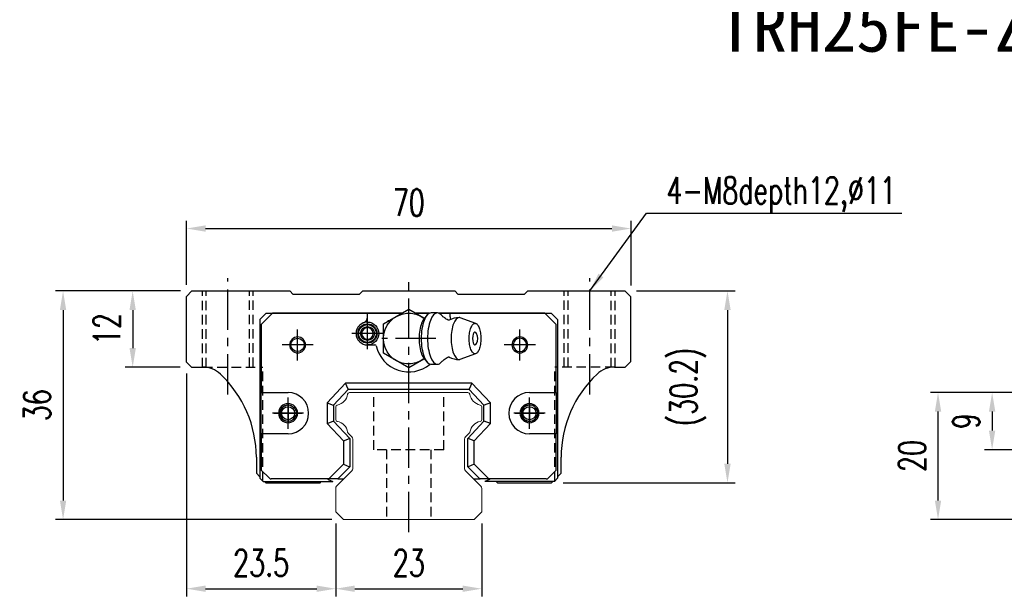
# Model space of a CAD drawing. Header units: millimetres. Extents: x 17 to 367, y 90 to 367.
# Tile 1 of 3: x 17 to 172, y 98 to 189. Entities that reach past the tile are written whole.
import ezdxf
from ezdxf.enums import TextEntityAlignment as Align

# ---------------------------------------------------------------- set-up
doc = ezdxf.new("R2010")
doc.units = ezdxf.units.MM
doc.header["$PDSIZE"] = -1
doc.linetypes.add('CENTER', pattern=[10.16, 6.35, -1.27, 1.27, -1.27])
doc.linetypes.add('DASHED', pattern=[0.75, 0.5, -0.25])
for name, color, linetype in [('2', 7, 'Continuous'), ('CHA', 2, 'Continuous'), ('CL', 1, 'CENTER'), ('DIM', 4, 'Continuous'), ('HID', 2, 'DASHED'), ('OUT', 3, 'Continuous'), ('中心線', 1, 'CENTER')]:
    doc.layers.add(name, color=color, linetype=linetype)
doc.styles.add('DIM-7', font='SIMPLEX.shx', dxfattribs={"width": 0.7, "bigfont": 'chineset.shx'})
doc.styles.add('T', font='kaiu.ttf')
doc.dimstyles.new('CNS', dxfattribs={"dimtxt": 3.5, "dimasz": 2.5, "dimexe": 1, "dimexo": 1.5, "dimgap": 0.09, "dimtad": 0, "dimdsep": 46, "dimtxsty": 'DIM-7', "dimcen": 0.09, "dimclrd": 1, "dimclre": 1, "dimclrt": 4, "dimadec": 0, "dimazin": 0, "dimtfac": 1, "dimtix": 1, "dimtmove": 2, "dimatfit": 3, "dimfxl": 1, "dimtvp": 0.971429, "dimtolj": 1, "dimarcsym": 0})

# ---------------------------------------------------------------- blocks, each defined once
blk = doc.blocks.new('*D17')
at = {"layer": 'DEFPOINTS', "color": 0}
for p in [(161.88, 130.45), (175.82, 130.45), (175.82, 110.45)]:
    blk.add_point(p, dxfattribs=at)
at = {"layer": 'DIM', "color": 7, "lineweight": -2}
for p, q in [((174.02, 130.45), (160.68, 130.45)), ((161.88, 113.45), (161.88, 127.45)), ((174.02, 110.45), (160.68, 110.45))]:
    blk.add_line(p, q, dxfattribs=at)
at = {"layer": 'DIM', "color": 7}
for points in [[(161.38, 127.45), (162.38, 127.45), (161.88, 130.45)], [(161.38, 113.45), (162.38, 113.45), (161.88, 110.45)]]:
    blk.add_solid(points, dxfattribs=at)
at = {"layer": 'DIM', "color": 7, "insert": (157.8, 120.45), "char_height": 4.2, "attachment_point": 5, "rotation": 90, "style": 'DIM-7'}
blk.add_mtext('\\A1;20', dxfattribs=at)
blk = doc.blocks.new('*D36')
at = {"layer": 'DEFPOINTS', "color": 0}
for p in [(113.53, 156.28), (43.53, 145.6), (113.53, 145.5)]:
    blk.add_point(p, dxfattribs=at)
at = {"layer": 'DIM', "color": 7, "lineweight": -2}
for p, q in [((43.53, 147.4), (43.53, 157.48)), ((113.53, 147.3), (113.53, 157.48)), ((46.53, 156.28), (110.53, 156.28))]:
    blk.add_line(p, q, dxfattribs=at)
at = {"layer": 'DIM', "color": 7}
for points in [[(46.53, 156.78), (46.53, 155.78), (43.53, 156.28)], [(110.53, 156.78), (110.53, 155.78), (113.53, 156.28)]]:
    blk.add_solid(points, dxfattribs=at)
at = {"layer": 'DIM', "color": 7, "insert": (78.53, 160.36), "char_height": 4.2, "attachment_point": 5, "style": 'DIM-7'}
blk.add_mtext('\\A1;70', dxfattribs=at)
blk = doc.blocks.new('*D38')
at = {"layer": 'DEFPOINTS', "color": 0}
for p in [(112.58, 146.45), (101.03, 116.25), (128.72, 116.25)]:
    blk.add_point(p, dxfattribs=at)
at = {"layer": 'DIM', "color": 7, "lineweight": -2}
for p, q in [((114.38, 146.45), (129.92, 146.45)), ((128.72, 143.45), (128.72, 119.25)), ((102.83, 116.25), (129.92, 116.25))]:
    blk.add_line(p, q, dxfattribs=at)
at = {"layer": 'DIM', "color": 7}
for points in [[(128.22, 143.45), (129.22, 143.45), (128.72, 146.45)], [(128.22, 119.25), (129.22, 119.25), (128.72, 116.25)]]:
    blk.add_solid(points, dxfattribs=at)
at = {"layer": 'DIM', "color": 7, "insert": (122.51, 131.35), "char_height": 4.2, "attachment_point": 5, "rotation": 90, "style": 'DIM-7'}
blk.add_mtext('\\A1;(30.2)', dxfattribs=at)
blk = doc.blocks.new('*D39')
at = {"layer": 'DEFPOINTS', "color": 0}
for p in [(43.53, 135.25), (67.03, 111.65), (67.03, 99.56)]:
    blk.add_point(p, dxfattribs=at)
at = {"layer": 'DIM', "color": 7, "lineweight": -2}
for p, q in [((43.53, 133.45), (43.53, 98.36)), ((67.03, 109.85), (67.03, 98.36)), ((46.53, 99.56), (64.03, 99.56))]:
    blk.add_line(p, q, dxfattribs=at)
at = {"layer": 'DIM', "color": 7}
for points in [[(46.53, 100.06), (46.53, 99.06), (43.53, 99.56)], [(64.03, 100.06), (64.03, 99.06), (67.03, 99.56)]]:
    blk.add_solid(points, dxfattribs=at)
at = {"layer": 'DIM', "color": 7, "insert": (55.28, 103.64), "char_height": 4.2, "attachment_point": 5, "style": 'DIM-7'}
blk.add_mtext('\\A1;23.5', dxfattribs=at)
blk = doc.blocks.new('*D40')
at = {"layer": 'DEFPOINTS', "color": 0}
for p in [(67.03, 111.65), (90.03, 111.65), (90.03, 99.56)]:
    blk.add_point(p, dxfattribs=at)
at = {"layer": 'DIM', "color": 7, "lineweight": -2}
for p, q in [((67.03, 109.85), (67.03, 98.36)), ((90.03, 109.85), (90.03, 98.36)), ((70.03, 99.56), (87.03, 99.56))]:
    blk.add_line(p, q, dxfattribs=at)
at = {"layer": 'DIM', "color": 7}
for points in [[(70.03, 100.06), (70.03, 99.06), (67.03, 99.56)], [(87.03, 100.06), (87.03, 99.06), (90.03, 99.56)]]:
    blk.add_solid(points, dxfattribs=at)
at = {"layer": 'DIM', "color": 7, "insert": (78.53, 103.64), "char_height": 4.2, "attachment_point": 5, "style": 'DIM-7'}
blk.add_mtext('\\A1;23', dxfattribs=at)
blk = doc.blocks.new('*D41')
at = {"layer": 'DEFPOINTS', "color": 0}
for p in [(44.38, 146.45), (35.05, 134.45), (44.33, 134.45)]:
    blk.add_point(p, dxfattribs=at)
at = {"layer": 'DIM', "color": 7, "lineweight": -2}
for p, q in [((42.58, 146.45), (33.85, 146.45)), ((35.05, 143.45), (35.05, 137.45)), ((42.53, 134.45), (33.85, 134.45))]:
    blk.add_line(p, q, dxfattribs=at)
at = {"layer": 'DIM', "color": 7}
for points in [[(34.55, 143.45), (35.55, 143.45), (35.05, 146.45)], [(34.55, 137.45), (35.55, 137.45), (35.05, 134.45)]]:
    blk.add_solid(points, dxfattribs=at)
at = {"layer": 'DIM', "color": 7, "insert": (30.97, 140.45), "char_height": 4.2, "attachment_point": 5, "rotation": 90, "style": 'DIM-7'}
blk.add_mtext('\\A1;12', dxfattribs=at)
blk = doc.blocks.new('*D42')
at = {"layer": 'DEFPOINTS', "color": 0}
for p in [(44.38, 146.45), (24.09, 110.45), (68.24, 110.45)]:
    blk.add_point(p, dxfattribs=at)
at = {"layer": 'DIM', "color": 7, "lineweight": -2}
for p, q in [((42.58, 146.45), (22.89, 146.45)), ((24.09, 143.45), (24.09, 113.45)), ((66.44, 110.45), (22.89, 110.45))]:
    blk.add_line(p, q, dxfattribs=at)
at = {"layer": 'DIM', "color": 7}
for points in [[(23.59, 143.45), (24.59, 143.45), (24.09, 146.45)], [(23.59, 113.45), (24.59, 113.45), (24.09, 110.45)]]:
    blk.add_solid(points, dxfattribs=at)
at = {"layer": 'DIM', "color": 7, "insert": (20.01, 128.45), "char_height": 4.2, "attachment_point": 5, "rotation": 90, "style": 'DIM-7'}
blk.add_mtext('\\A1;36', dxfattribs=at)
blk = doc.blocks.new('*D44')
at = {"layer": 'DEFPOINTS', "color": 0}
for p in [(175.82, 130.45), (170.4, 121.45), (190.32, 121.45)]:
    blk.add_point(p, dxfattribs=at)
at = {"layer": 'DIM', "color": 7, "lineweight": -2}
for p, q in [((174.02, 130.45), (169.2, 130.45)), ((170.4, 127.45), (170.4, 124.45)), ((188.52, 121.45), (169.2, 121.45))]:
    blk.add_line(p, q, dxfattribs=at)
at = {"layer": 'DIM', "color": 7}
for points in [[(169.9, 127.45), (170.9, 127.45), (170.4, 130.45)], [(169.9, 124.45), (170.9, 124.45), (170.4, 121.45)]]:
    blk.add_solid(points, dxfattribs=at)
at = {"layer": 'DIM', "color": 7, "insert": (166.32, 125.95), "char_height": 4.2, "attachment_point": 5, "rotation": 90, "style": 'DIM-7'}
blk.add_mtext('\\A1;9', dxfattribs=at)

msp = doc.modelspace()

# ---------------------------------------------------------------- linework, layer by layer
at = {"layer": '2', "color": 7, "linetype": 'Continuous'}
for p, q in [((56.076, 142.952), (55.076, 141.952)), ((57.084, 142.952), (55.301, 141.178)), ((56.076, 142.952), (77.455, 142.952)), ((77.455, 142.952), (57.084, 142.952)), ((72.026, 142.368), (72.026, 142.952)), ((78.526, 142.952), (78.526, 142.952)), ((79.598, 142.952), (81.816, 142.952)), ((81.816, 142.952), (79.598, 142.952)), ((83.252, 142.952), (100.976, 142.952)), ((99.969, 142.952), (83.252, 142.952)), ((85.026, 142.368), (85.026, 142.952)), ((101.751, 141.178), (99.969, 142.952)), ((100.976, 142.952), (101.976, 141.952)), ((55.076, 141.952), (55.076, 116.952)), ((55.301, 141.178), (55.301, 130.452)), ((75.276, 141.695), (75.276, 141.802)), ((101.751, 130.452), (101.751, 141.178)), ((101.976, 141.952), (101.976, 116.952)), ((72.026, 137.952), (73.21, 137.952)), ((68.577, 131.952), (65.676, 128.842)), ((68.99, 131.002), (68.577, 131.952)), ((88.476, 131.952), (68.577, 131.952)), ((88.476, 131.952), (88.063, 131.002)), ((91.376, 128.842), (88.476, 131.952)), ((55.301, 130.452), (59.515, 130.452)), ((55.301, 123.952), (55.301, 130.452)), ((69.011, 130.952), (66.676, 128.448)), ((69.011, 130.952), (68.99, 131.002)), ((88.041, 130.952), (69.011, 130.952)), ((88.041, 130.952), (88.063, 131.002)), ((90.376, 128.448), (88.041, 130.952)), ((97.538, 130.452), (101.751, 130.452)), ((101.751, 130.452), (101.751, 123.952)), ((65.676, 128.842), (65.676, 125.562)), ((65.676, 128.842), (66.626, 128.468)), ((91.376, 128.842), (90.426, 128.468)), ((91.376, 125.562), (91.376, 128.842)), ((66.676, 128.448), (66.626, 128.468)), ((66.676, 128.448), (66.676, 125.956)), ((90.376, 128.448), (90.426, 128.468)), ((90.376, 125.956), (90.376, 128.448)), ((65.676, 125.562), (66.626, 125.936)), ((66.676, 125.956), (66.626, 125.936)), ((66.676, 125.956), (69.226, 123.221)), ((87.826, 123.221), (90.376, 125.956)), ((90.376, 125.956), (90.426, 125.936)), ((91.376, 125.562), (90.426, 125.936)), ((65.676, 125.562), (68.226, 122.827)), ((88.826, 122.827), (91.376, 125.562)), ((55.301, 123.952), (55.301, 118.227)), ((59.515, 123.952), (55.301, 123.952)), ((68.226, 122.827), (69.176, 123.202)), ((68.226, 122.827), (68.226, 119.157)), ((69.226, 123.221), (69.176, 123.202)), ((69.226, 123.221), (69.226, 118.742)), ((87.826, 123.221), (87.876, 123.202)), ((87.826, 118.742), (87.826, 123.221)), ((88.826, 122.827), (87.876, 123.202)), ((88.826, 119.157), (88.826, 122.827)), ((101.751, 123.952), (97.538, 123.952)), ((101.751, 118.227), (101.751, 123.952)), ((55.301, 118.227), (56.53, 116.999)), ((68.226, 119.157), (65.922, 116.852)), ((69.226, 118.742), (67.336, 116.852)), ((68.226, 119.157), (69.176, 118.763)), ((69.226, 118.742), (69.176, 118.763)), ((87.826, 118.742), (87.876, 118.763)), ((89.716, 116.852), (87.826, 118.742)), ((88.826, 119.157), (87.876, 118.763)), ((91.13, 116.852), (88.826, 119.157)), ((100.523, 116.999), (101.751, 118.227)), ((55.576, 116.452), (55.076, 116.952)), ((55.576, 116.452), (66.554, 116.452)), ((65.922, 116.852), (56.883, 116.852)), ((65.715, 116.852), (65.817, 116.75)), ((65.817, 116.75), (66.554, 116.452)), ((67.266, 116.852), (65.922, 116.852)), ((67.336, 116.852), (67.266, 116.852)), ((67.336, 116.852), (68.051, 116.852)), ((68.051, 116.852), (68.328, 116.852)), ((88.727, 116.852), (89.016, 116.852)), ((89.016, 116.852), (89.716, 116.852)), ((89.716, 116.852), (89.787, 116.852)), ((91.13, 116.852), (89.787, 116.852)), ((91.235, 116.75), (90.499, 116.452)), ((101.476, 116.452), (90.499, 116.452)), ((100.169, 116.852), (91.13, 116.852)), ((91.338, 116.852), (91.235, 116.75)), ((101.476, 116.452), (101.976, 116.952))]:
    msp.add_line(p, q, dxfattribs=at)
at = {"layer": '2', "color": 0, "linetype": 'Continuous'}
for p, q in [((76.526, 142.417), (78.526, 143.571)), ((78.526, 143.571), (80.526, 142.417)), ((83.035, 142.994), (82.034, 142.994)), ((74.526, 141.262), (76.526, 142.417)), ((74.526, 138.952), (74.526, 141.262)), ((80.526, 142.417), (80.989, 142.15)), ((81.389, 142.626), (80.933, 142.083)), ((89.096, 141.329), (86.65, 142.22)), ((74.526, 136.643), (74.526, 138.952)), ((76.526, 135.488), (74.526, 136.643)), ((86.65, 135.685), (89.096, 136.576)), ((78.526, 134.334), (76.526, 135.488)), ((80.526, 135.488), (78.526, 134.334)), ((80.989, 135.755), (80.526, 135.488)), ((80.933, 135.821), (81.389, 135.279)), ((82.034, 134.911), (83.035, 134.911))]:
    msp.add_line(p, q, dxfattribs=at)
at = {"layer": '2', "color": 7, "linetype": 'DASHED'}
for p, q in [((97.538, 128.502), (97.538, 128.502)), ((97.538, 125.902), (97.538, 125.902))]:
    msp.add_line(p, q, dxfattribs=at)
at = {"layer": '2', "color": 0, "linetype": 'Continuous', "extrusion": (0, 0, -1)}
msp.add_arc((-78.526, 138.952), 4, 232.1994, 127.85546, dxfattribs=at)
at = {"layer": '2', "color": 7, "linetype": 'Continuous'}
for centre, radius, start, end in [((72.026, 139.752), 1.8, 90, 270), ((71.026, 142.368), 1, 290.92483, 0), ((86.026, 142.368), 1, 180, 204.07613), ((72.026, 139.752), 0.918, 90, 270), ((72.026, 139.752), 0.918, 270, 90), ((61.026, 137.952), 1.25, 90, 270), ((61.026, 137.952), 1.25, 270, 90), ((96.026, 137.952), 1.25, 90, 270), ((96.026, 137.952), 1.05, 90, 270), ((96.026, 137.952), 1.25, 270, 90), ((96.026, 137.952), 1.05, 270, 90), ((73.21, 137.752), 0.2, 12.71981, 90), ((78.526, 138.952), 5.25, 192.71981, 309.94443), ((59.515, 127.202), 3.25, 270, 90), ((97.538, 127.202), 3.25, 90, 270), ((59.515, 127.202), 1.5, 90, 270), ((59.515, 127.202), 1.5, 270, 90), ((97.538, 127.202), 1.5, 90, 270), ((97.538, 127.202), 1.5, 270, 90), ((97.538, 127.202), 1.3, 90, 270), ((97.538, 127.202), 1.3, 270, 90), ((56.883, 117.352), 0.5, 225, 270), ((100.169, 117.352), 0.5, 270, 315)]:
    msp.add_arc(centre, radius, start, end, dxfattribs=at)
at = {"layer": '2', "color": 7, "linetype": 'Continuous', "extrusion": (0, 0, -1)}
for centre, radius, start, end in [((-72.026, 139.752), 1.515, 270, 90), ((-72.026, 139.752), 1.4, 270, 90), ((-72.026, 139.752), 1.8, 90, 270), ((-72.026, 139.752), 1.515, 90, 270), ((-72.026, 139.752), 1.4, 90, 270), ((-72.026, 139.752), 1.1, 270, 90), ((-72.026, 139.752), 1.1, 90, 270), ((-61.026, 137.952), 1.05, 270, 90), ((-61.026, 137.952), 1.05, 90, 270), ((-59.515, 127.202), 1.3, 270, 90), ((-59.515, 127.202), 1.3, 90, 270)]:
    msp.add_arc(centre, radius, start, end, dxfattribs=at)
at = {"layer": '2', "color": 0, "linetype": 'Continuous'}
for centre, radius, start, end in [((86.472, 138.952), 3.3, 90, 118.26666), ((87.565, 138.952), 1.817, 334.63704, 25.36296), ((86.472, 138.952), 3.3, 241.72374, 269.99834)]:
    msp.add_arc(centre, radius, start, end, dxfattribs=at)
msp.add_ellipse((88.966, 138.952), major_axis=(0, 1), ratio=0.382683, start_param=-0.6791612, end_param=3.8206669, dxfattribs=at)
for points, knots in [([(82.034, 142.994), (81.629, 142.994), (81.226, 142.558), (80.654, 141.062), (80.487, 140.01), (80.487, 138.952)], [0, 0, 0, 0, 0.5, 0.5, 1, 1, 1, 1]), ([(83.641, 142.666), (83.45, 142.879), (83.242, 142.994), (82.63, 142.994), (82.227, 142.558), (81.655, 141.062), (81.488, 140.01), (81.488, 138.952)], [0, 0, 0, 0, 0.204178, 0.204178, 0.602089, 0.602089, 1, 1, 1, 1]), ([(84.725, 141.861), (84.626, 141.91), (84.425, 142.021), (84.154, 142.205), (83.92, 142.393), (83.751, 142.551), (83.672, 142.636), (83.644, 142.669)], [0, 0, 0, 0, 0.2043584, 0.4374743, 0.6573003, 0.8634903, 1, 1, 1, 1]), ([(80.937, 142.085), (80.794, 141.915), (80.662, 141.679), (80.306, 140.751), (80.164, 139.854), (80.164, 138.952)], [0, 0, 0, 0, 0.3133047, 0.3133047, 1, 1, 1, 1]), ([(84.906, 141.857), (84.907, 141.858), (84.907, 141.858), (84.863, 141.84), (84.788, 141.837), (84.733, 141.854), (84.728, 141.857), (84.727, 141.857)], [0, 0, 0, 0, 0.0733162, 0.3263169, 0.6168838, 0.8870475, 1, 1, 1, 1]), ([(86.646, 142.22), (86.589, 142.241), (86.53, 142.252), (86.141, 142.252), (85.813, 141.897), (85.345, 140.675), (85.209, 139.816), (85.209, 138.952)], [0, 0, 0, 0, 0.0810935, 0.0810935, 0.5405467, 0.5405467, 1, 1, 1, 1]), ([(88.048, 138.952), (88.048, 138.795), (88.06, 138.481), (88.112, 138.028), (88.198, 137.61), (88.313, 137.244), (88.453, 136.944), (88.613, 136.721), (88.786, 136.583), (88.966, 136.537), (89.147, 136.583), (89.32, 136.721), (89.48, 136.944), (89.62, 137.244), (89.735, 137.61), (89.82, 138.028), (89.873, 138.481), (89.891, 138.952), (89.873, 139.424), (89.82, 139.877), (89.735, 140.294), (89.62, 140.66), (89.48, 140.961), (89.32, 141.184), (89.147, 141.321), (88.966, 141.368), (88.786, 141.321), (88.613, 141.184), (88.453, 140.961), (88.313, 140.66), (88.198, 140.294), (88.084, 139.74), (88.048, 139.266), (88.048, 138.952)], [0, 0, 0, 0, 0.0312594, 0.0625188, 0.0937782, 0.1250376, 0.156297, 0.1875564, 0.2188159, 0.2500753, 0.2813347, 0.3125941, 0.3438535, 0.3751129, 0.4063723, 0.4376317, 0.4688911, 0.5001505, 0.5314099, 0.5626693, 0.5939287, 0.6251882, 0.6564476, 0.687707, 0.7189664, 0.7502258, 0.7814852, 0.8127446, 0.844004, 0.8752634, 0.9065228, 0.9377822, 1, 1, 1, 1]), ([(80.164, 138.952), (80.164, 138.051), (80.306, 137.154), (80.662, 136.226), (80.794, 135.99), (80.937, 135.82)], [0, 0, 0, 0, 0.6866953, 0.6866953, 1, 1, 1, 1]), ([(80.487, 138.952), (80.487, 137.894), (80.654, 136.843), (81.226, 135.347), (81.629, 134.911), (82.034, 134.911)], [0, 0, 0, 0, 0.5, 0.5, 1, 1, 1, 1]), ([(81.488, 138.952), (81.488, 137.894), (81.655, 136.843), (82.227, 135.347), (82.63, 134.911), (83.243, 134.911), (83.45, 135.026), (83.641, 135.239)], [0, 0, 0, 0, 0.3978318, 0.3978318, 0.7956637, 0.7956637, 1, 1, 1, 1]), ([(85.209, 138.952), (85.209, 138.088), (85.345, 137.23), (85.813, 136.008), (86.141, 135.652), (86.53, 135.652), (86.589, 135.664), (86.646, 135.685)], [0, 0, 0, 0, 0.4594533, 0.4594533, 0.9189065, 0.9189065, 1, 1, 1, 1]), ([(83.645, 135.236), (83.661, 135.256), (83.725, 135.327), (83.878, 135.475), (84.114, 135.67), (84.399, 135.868), (84.615, 135.989), (84.725, 136.044)], [0, 0, 0, 0, 0.0852239, 0.2986763, 0.5272696, 0.7723838, 1, 1, 1, 1]), ([(84.727, 136.047), (84.728, 136.049), (84.738, 136.053), (84.801, 136.069), (84.875, 136.062), (84.913, 136.043), (84.91, 136.045), (84.91, 136.046)], [0, 0, 0, 0, 0.1544133, 0.4194337, 0.7435623, 0.9927018, 1, 1, 1, 1])]:
    msp.add_open_spline(points, degree=3, knots=knots, dxfattribs=at)
at = {"layer": 'CL', "color": 7}
for p, q in [((50.026, 130.16), (50.026, 148.452)), ((78.526, 108.452), (78.526, 148.452)), ((107.026, 130.156), (107.026, 148.452)), ((72.026, 137.302), (72.026, 142.202)), ((61.026, 135.502), (61.026, 140.402)), ((74.476, 139.752), (69.576, 139.752)), ((96.026, 135.502), (96.026, 140.402)), ((82.776, 138.952), (74.276, 138.952)), ((63.476, 137.952), (58.576, 137.952)), ((98.476, 137.952), (93.576, 137.952)), ((59.515, 124.752), (59.515, 129.652)), ((97.538, 124.752), (97.538, 129.652)), ((61.965, 127.202), (57.065, 127.202)), ((99.988, 127.202), (95.088, 127.202))]:
    msp.add_line(p, q, dxfattribs=at)
at = {"layer": 'HID', "color": 0, "ltscale": 3}
for p, q in [((46.026, 134.419), (46.026, 146.452)), ((46.626, 134.419), (46.626, 146.452)), ((53.426, 134.452), (53.426, 146.452)), ((54.026, 134.452), (54.026, 146.452)), ((103.026, 134.452), (103.026, 146.452)), ((103.626, 134.452), (103.626, 146.452)), ((110.426, 134.419), (110.426, 146.452)), ((111.026, 134.419), (111.026, 146.452)), ((46.115, 134.452), (55.526, 134.452)), ((55.526, 116.502), (55.526, 134.452)), ((101.526, 116.502), (101.526, 134.452)), ((110.938, 134.452), (101.526, 134.452)), ((73.028, 121.452), (73.028, 130.452)), ((84.028, 121.452), (84.028, 130.452)), ((84.028, 121.452), (73.028, 121.452)), ((75.028, 121.452), (75.028, 110.452)), ((82.028, 121.452), (82.028, 110.452))]:
    msp.add_line(p, q, dxfattribs=at)
at = {"layer": 'OUT', "color": 7}
for p, q in [((44.378, 146.452), (43.528, 145.602)), ((44.378, 146.452), (59.778, 146.452)), ((60.328, 145.902), (59.778, 146.452)), ((70.728, 145.902), (60.328, 145.902)), ((71.278, 146.452), (70.728, 145.902)), ((71.278, 146.452), (85.778, 146.452)), ((86.328, 145.902), (85.778, 146.452)), ((96.728, 145.902), (86.328, 145.902)), ((97.278, 146.452), (96.728, 145.902)), ((97.278, 146.452), (112.578, 146.452)), ((113.528, 145.502), (112.578, 146.452)), ((43.528, 135.252), (43.528, 145.602)), ((113.528, 135.352), (113.528, 145.502)), ((75.276, 141.802), (75.463, 141.802)), ((43.528, 135.252), (44.328, 134.452)), ((112.628, 134.452), (113.528, 135.352)), ((44.328, 134.452), (46.117, 134.452)), ((110.938, 134.452), (112.628, 134.452)), ((54.528, 120.252), (54.528, 117.752)), ((102.528, 117.752), (102.528, 120.252)), ((54.528, 117.752), (55.076, 117.203)), ((55.827, 116.452), (56.028, 116.252)), ((64.558, 116.252), (64.758, 116.452)), ((92.297, 116.452), (92.498, 116.252)), ((101.028, 116.252), (101.228, 116.452)), ((101.976, 117.201), (102.528, 117.752)), ((56.028, 116.252), (64.558, 116.252)), ((92.498, 116.252), (101.028, 116.252))]:
    msp.add_line(p, q, dxfattribs=at)
at = {"layer": 'OUT', "color": 0, "linetype": 'Continuous', "lineweight": 15}
for p, q in [((69.204, 130.452), (87.851, 130.452)), ((67.028, 126.212), (67.028, 128.192)), ((90.028, 128.192), (90.028, 126.212)), ((69.581, 123.479), (68.987, 124.073)), ((88.068, 124.073), (87.474, 123.479)), ((69.728, 118.459), (69.728, 123.125)), ((87.328, 123.125), (87.328, 118.459)), ((67.174, 115.699), (69.581, 118.106)), ((87.474, 118.106), (89.881, 115.699)), ((67.028, 111.652), (67.028, 115.345)), ((90.028, 115.345), (90.028, 111.652)), ((68.242, 110.452), (67.028, 111.652)), ((90.028, 111.652), (88.813, 110.452)), ((88.813, 110.452), (68.242, 110.452))]:
    msp.add_line(p, q, dxfattribs=at)
at = {"layer": 'OUT', "color": 7}
for centre in [(59.518, 127.202), (97.538, 127.202)]:
    msp.add_circle(centre, 1.025, dxfattribs=at)
for centre, radius, start, end in [((46.117, 130.452), 4, 46.76677, 90), ((36.528, 120.252), 18, 0, 46.76677), ((120.528, 120.252), 18, 133.23323, 180), ((110.938, 130.452), 4, 90, 133.23323), ((59.518, 127.202), 1.25, 75, 345), ((97.538, 127.202), 1.25, 75, 345)]:
    msp.add_arc(centre, radius, start, end, dxfattribs=at)
at = {"layer": 'OUT', "color": 0, "linetype": 'Continuous', "lineweight": 15}
for centre, radius, start, end in [((69.204, 130.152), 0.3, 90, 171.61737), ((87.851, 130.152), 0.3, 8.38263, 90), ((66.885, 130.494), 2.044, 280.87121, 351.61737), ((90.17, 130.494), 2.044, 188.38263, 259.12879), ((67.328, 128.192), 0.3, 100.87121, 180.00001), ((89.728, 128.192), 0.3, 359.99999, 79.12879), ((67.328, 126.212), 0.3, 179.99999, 259.12866), ((66.885, 123.91), 2.044, 9.2089, 79.12866), ((90.17, 123.91), 2.044, 100.87134, 170.79109), ((89.728, 126.212), 0.3, 280.87134, 0.00001), ((69.199, 124.285), 0.3, 189.20891, 225), ((87.856, 124.285), 0.3, 315, 350.79109), ((69.228, 123.125), 0.5, 0, 45), ((87.828, 123.125), 0.5, 135, 180.00001), ((69.228, 118.459), 0.5, 315, 360), ((87.828, 118.459), 0.5, 179.99999, 225), ((67.528, 115.345), 0.5, 135, 180.00001), ((89.528, 115.345), 0.5, 360, 45)]:
    msp.add_arc(centre, radius, start, end, dxfattribs=at)
at = {"layer": '中心線', "color": 7, "ltscale": 1.5}
for p, q in [((59.518, 128.752), (59.518, 125.652)), ((97.538, 128.752), (97.538, 125.652)), ((57.268, 127.202), (61.768, 127.202)), ((95.288, 127.202), (99.788, 127.202))]:
    msp.add_line(p, q, dxfattribs=at)

# ---------------------------------------------------------------- texts
at = {"layer": 'CHA', "color": 7, "style": 'T'}
msp.add_text('TRH25FE-ZN', height=8, dxfattribs=at).set_placement((154.438, 188.06), align=Align.MIDDLE)
at = {"layer": 'DIM', "color": 0, "insert": (119.085, 158.789), "char_height": 4.2, "attachment_point": 7, "style": 'DIM-7'}
msp.add_mtext('\\A1;4-M8depth12,%%C11', dxfattribs=at)

# ---------------------------------------------------------------- dimensions: what is measured, and where the dimension line sits
at = {"layer": 'DIM', "color": 0}
for base, p1, p2, angle, picture, middle in [((113.528, 156.283), (43.528, 145.602), (113.528, 145.502), 180, '*D36', (78.528, 160.363)), ((24.094, 110.452), (44.378, 146.452), (68.242, 110.452), 90, '*D42', (20.014, 128.452)), ((35.046, 134.452), (44.378, 146.452), (44.328, 134.452), 90, '*D41', (30.966, 140.452)), ((67.028, 99.565), (43.528, 135.252), (67.028, 111.652), 180, '*D39', (55.278, 103.645)), ((161.878, 130.452), (175.818, 110.452), (175.818, 130.452), 90, '*D17', (157.798, 120.452)), ((170.398, 121.452), (175.818, 130.452), (190.318, 121.452), 270, '*D44', (166.318, 125.952)), ((90.028, 99.565), (67.028, 111.652), (90.028, 111.652), 180, '*D40', (78.528, 103.645))]:
    dim = msp.add_linear_dim(base=base, p1=p1, p2=p2, angle=angle, dimstyle='CNS', override={"dimscale": 1.2, "dimclrd": 7, "dimclre": 7, "dimclrt": 7}, dxfattribs=at)
    dim.commit()
    dim.dimension.update_dxf_attribs({"geometry": picture, "text_midpoint": middle})
dim = msp.add_linear_dim(base=(128.722, 116.252), p1=(112.578, 146.452), p2=(101.028, 116.252), angle=90, text='(<>)', dimstyle='CNS', override={"dimscale": 1.2, "dimclrd": 7, "dimclre": 7, "dimclrt": 7}, dxfattribs=at)
dim.commit()
dim.dimension.update_dxf_attribs({"geometry": '*D38', "text_midpoint": (122.505, 131.352)})

# ---------------------------------------------------------------- leaders
at = {"layer": 'DIM', "color": 0, "annotation_type": 0, "has_hookline": 1, "hookline_direction": 0, "text_width": 37.1}
msp.add_leader([(107.026, 146.452), (115.977, 158.681), (118.977, 158.681)], dimstyle='CNS', override={"dimscale": 1.2, "dimgap": 0.09, "dimtad": 1, "dimclrd": 7, "dimclre": 4}, dxfattribs=at)

doc.saveas('drawing.dxf')
